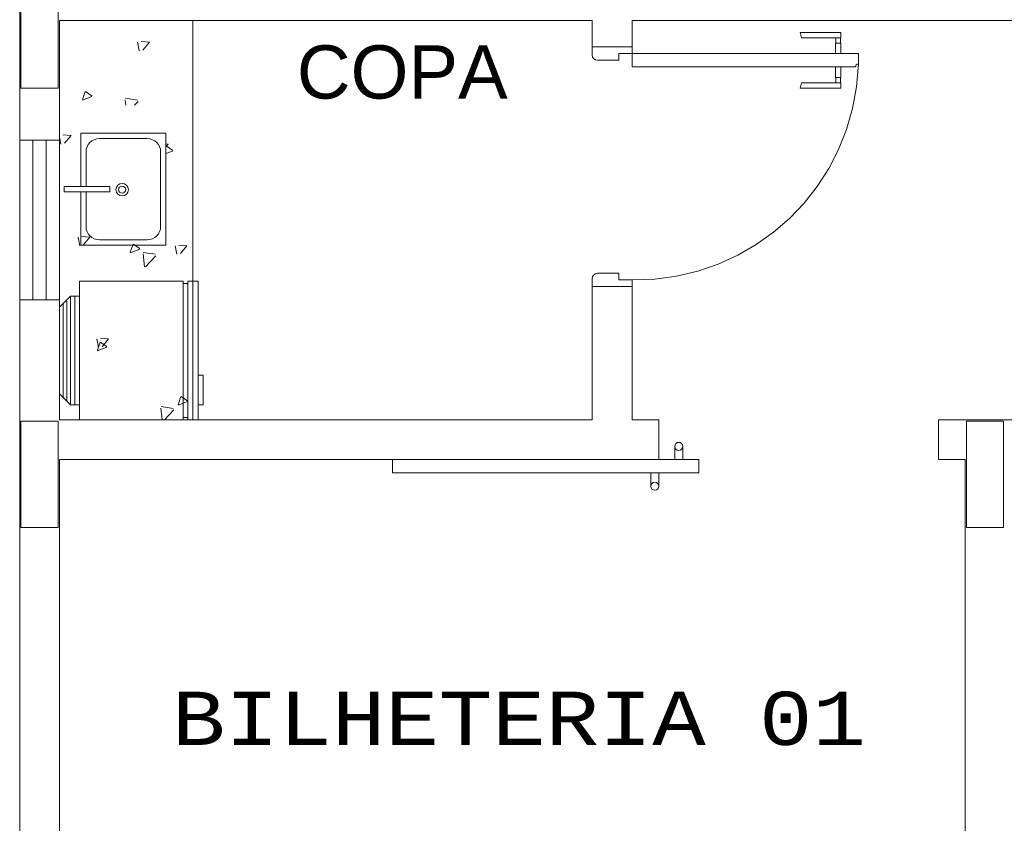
# Model space of a CAD drawing. Header units: feet. Extents: x 8 to 127, y 6 to 90.
# Tile 53 of 256: x 33.29 to 35.14, y 50.72 to 52.23. Entities that reach past the tile are written whole.
import ezdxf

# ---------------------------------------------------------------- set-up
doc = ezdxf.new("R2010")
doc.units = ezdxf.units.FT
doc.header["$MEASUREMENT"] = 0
doc.linetypes.add('HIDDENX2', pattern=[1.905, 1.27, -0.635])
doc.layers.get('0').update_dxf_attribs({"lineweight": 18})
for name, color, linetype in [('Alvenaria', 7, 'Continuous'), ('Esquadria', 250, 'Continuous'), ('ESQUADRIAS', 252, 'Continuous'), ('FINA', 7, 'Continuous'), ('MOBILIÁRIO2', 250, 'Continuous'), ('NO ESPESSURA', 250, 'Continuous'), ('Projeção', 252, 'HIDDENX2'), ('texto', 7, 'Continuous')]:
    doc.layers.add(name, color=color, linetype=linetype)
doc.styles.add('Arial', font='arial.ttf')
doc.styles.add('CourierNew', font='cour.ttf')

msp = doc.modelspace()

# ---------------------------------------------------------------- linework, layer by layer
at = {"lineweight": 5}
for p, q in [((33.4048, 52.0129), (33.4048, 51.9129)), ((33.5648, 52.0129), (33.4048, 52.0129)), ((33.5648, 52.0129), (33.5648, 51.8029)), ((33.5298, 52.0029), (33.4398, 52.0029)), ((33.4148, 51.9779), (33.4148, 51.9129)), ((33.5548, 51.9779), (33.5548, 51.8379)), ((33.374, 51.9129), (33.4594, 51.9129)), ((33.374, 51.9129), (33.374, 51.9029)), ((33.4594, 51.9129), (33.4594, 51.9029)), ((33.374, 51.9029), (33.4594, 51.9029)), ((33.4048, 51.9029), (33.4048, 51.8029)), ((33.4148, 51.9029), (33.4148, 51.8379)), ((33.5648, 51.8029), (33.4048, 51.8029)), ((33.5298, 51.8129), (33.4398, 51.8129))]:
    msp.add_line(p, q, dxfattribs=at)
for radius in [0.0116, 0.00663]:
    msp.add_circle((33.4826, 51.9071), radius, dxfattribs=at)
for centre, start, end in [((33.4398, 51.9779), 90, 180), ((33.5298, 51.9779), 0, 90), ((33.4398, 51.8379), 180, 270), ((33.5298, 51.8379), 270, 0)]:
    msp.add_arc(centre, 0.025, start, end, dxfattribs=at)
at = {"layer": 'Alvenaria', "lineweight": 5}
for p, q in [((33.2902, 52.3), (33.2902, 52)), ((33.3652, 52), (33.3652, 52.225)), ((33.3652, 52.225), (34.3652, 52.225)), ((34.3652, 52.225), (34.3652, 52.175)), ((34.4402, 52.175), (34.4402, 52.225)), ((34.4402, 52.225), (37.9652, 52.225)), ((34.3652, 52.175), (34.4402, 52.175)), ((33.2902, 52), (33.3652, 52)), ((34.4402, 51.725), (34.3652, 51.725)), ((34.3652, 51.725), (34.3652, 51.475)), ((34.4402, 51.475), (34.4402, 51.725)), ((33.3652, 51.7), (33.2902, 51.7)), ((33.2902, 51.7), (33.2902, 50.025)), ((33.3652, 51.475), (33.3652, 51.7)), ((33.3652, 51.475), (33.3652, 51.625)), ((34.3652, 51.475), (33.3652, 51.475)), ((34.2403, 51.475), (33.3652, 51.475)), ((34.4902, 51.475), (34.4402, 51.475)), ((34.4902, 51.4), (34.4902, 51.475)), ((35.0152, 51.475), (36.0652, 51.475)), ((35.0152, 51.4), (35.0152, 51.475)), ((33.3652, 50.025), (33.3652, 51.4)), ((33.3652, 51.4), (34.4902, 51.4)), ((35.0652, 51.4), (35.0152, 51.4)), ((35.0652, 50.025), (35.0652, 51.4))]:
    msp.add_line(p, q, dxfattribs=at)
at = {"layer": 'Esquadria', "lineweight": 5}
for p, q in [((34.7584, 52.1925), (34.7556, 52.2025)), ((34.832, 52.2025), (34.7556, 52.2025)), ((34.832, 52.1925), (34.7584, 52.1925)), ((34.8228, 52.1825), (34.8228, 52.1925)), ((34.8313, 52.1825), (34.8313, 52.1925)), ((34.832, 52.1925), (34.832, 52.2025)), ((34.3652, 52.175), (34.3652, 52.16)), ((34.4402, 52.1625), (34.4402, 52.175)), ((34.822, 52.1625), (34.822, 52.1825)), ((34.822, 52.1825), (34.832, 52.1825)), ((34.832, 52.1625), (34.832, 52.1825)), ((34.4152, 52.1625), (34.4402, 52.1625)), ((34.4152, 52.15), (34.4152, 52.1625)), ((34.4402, 52.1625), (34.4402, 52.1375)), ((34.8652, 52.1625), (34.4402, 52.1625)), ((34.8652, 52.1425), (34.8652, 52.1625)), ((34.3752, 52.15), (34.4152, 52.15)), ((34.4402, 52.1375), (34.8602, 52.1375)), ((34.822, 52.1375), (34.822, 52.1175)), ((34.832, 52.1375), (34.832, 52.1175)), ((34.8602, 52.1375), (34.8602, 52.14)), ((34.8627, 52.1425), (34.8652, 52.1425)), ((34.822, 52.1175), (34.832, 52.1175)), ((34.8228, 52.1175), (34.8228, 52.1075)), ((34.8313, 52.1175), (34.8313, 52.1075)), ((34.7584, 52.1075), (34.7556, 52.0975)), ((34.832, 52.0975), (34.7556, 52.0975)), ((34.832, 52.1075), (34.7584, 52.1075)), ((34.832, 52.1075), (34.832, 52.0975)), ((34.3752, 51.75), (34.4152, 51.75)), ((34.4152, 51.75), (34.4152, 51.7375)), ((34.3652, 51.725), (34.3652, 51.74)), ((34.4152, 51.7375), (34.4402, 51.7375)), ((34.4402, 51.7375), (34.4402, 51.725)), ((34.5202, 51.4), (34.5202, 51.425)), ((34.5352, 51.425), (34.5352, 51.4)), ((33.9902, 51.375), (33.9902, 51.4)), ((33.9902, 51.4), (34.5652, 51.4)), ((34.5652, 51.4), (34.5652, 51.375)), ((34.5652, 51.375), (33.9902, 51.375)), ((34.4752, 51.35), (34.4752, 51.375)), ((34.4902, 51.375), (34.4902, 51.35))]:
    msp.add_line(p, q, dxfattribs=at)
for centre in [(34.5277, 51.425), (34.4827, 51.35)]:
    msp.add_circle(centre, 0.0075, dxfattribs=at)
for centre, radius, start, end in [((34.3752, 52.16), 0.01, 180, 270), ((34.8627, 52.14), 0.0025, 90, 180), ((34.3752, 51.74), 0.01, 90, 180)]:
    msp.add_arc(centre, radius, start, end, dxfattribs=at)
at = {"layer": 'ESQUADRIAS', "lineweight": 5}
for p, q in [((33.2902, 51.7), (33.2902, 52)), ((33.3152, 51.7), (33.3152, 52)), ((33.3402, 51.7), (33.3402, 52)), ((33.3652, 51.7), (33.3652, 52))]:
    msp.add_line(p, q, dxfattribs=at)
at = {"layer": 'FINA', "linetype": 'Continuous', "lineweight": 5}
for p, q in [((33.2926, 52.2975), (33.2926, 52.0975)), ((33.3626, 52.0975), (33.3626, 52.2975)), ((33.2926, 52.0975), (33.3626, 52.0975)), ((33.3626, 51.4725), (33.2926, 51.4725)), ((33.2926, 51.4725), (33.2926, 51.2725)), ((33.3626, 51.2725), (33.3626, 51.4725)), ((35.1376, 51.4725), (35.0676, 51.4725)), ((35.0676, 51.4725), (35.0676, 51.2725)), ((35.1376, 51.2725), (35.1376, 51.4725)), ((33.2926, 51.2725), (33.3626, 51.2725)), ((35.0676, 51.2725), (35.1376, 51.2725))]:
    msp.add_line(p, q, dxfattribs=at)
at = {"layer": 'MOBILIÁRIO2', "lineweight": 5}
for p, q in [((33.6152, 51.475), (33.6152, 52.225)), ((33.4024, 51.7072), (33.4024, 51.735)), ((33.5974, 51.7309), (33.5974, 51.735)), ((33.5974, 51.7309), (33.5974, 51.4792)), ((33.6056, 51.7309), (33.6056, 51.735)), ((33.6056, 51.4792), (33.6056, 51.7309)), ((33.3652, 51.7251), (33.3652, 51.7)), ((33.372, 51.6933), (33.372, 51.5168)), ((33.3786, 51.6977), (33.3786, 51.5102)), ((33.3859, 51.7072), (33.3859, 51.5029)), ((33.3937, 51.7072), (33.3937, 51.5029)), ((33.4024, 51.5029), (33.4024, 51.7072)), ((33.6252, 51.5029), (33.6252, 51.5586)), ((33.6345, 51.5586), (33.6252, 51.5586)), ((33.6345, 51.5029), (33.6345, 51.5586)), ((33.6252, 51.5029), (33.6345, 51.5029)), ((33.8144, 51.475), (33.3652, 51.475)), ((33.5974, 51.475), (33.5974, 51.4792)), ((33.6056, 51.475), (33.6056, 51.4792))]:
    msp.add_line(p, q, dxfattribs=at)
at = {"layer": 'MOBILIÁRIO2', "lineweight": 5, "ltscale": 10}
for p, q in [((33.4024, 51.735), (33.5974, 51.735)), ((33.5974, 51.7309), (33.6056, 51.7309)), ((33.6056, 51.735), (33.6252, 51.735)), ((33.6252, 51.735), (33.6252, 51.5586)), ((33.3652, 51.6866), (33.3859, 51.7072)), ((33.3859, 51.7072), (33.4024, 51.7072)), ((33.3652, 51.6866), (33.3652, 51.5235)), ((33.3859, 51.5029), (33.3652, 51.5235)), ((33.3859, 51.5029), (33.4024, 51.5029)), ((33.4024, 51.475), (33.4024, 51.5029)), ((33.6252, 51.5029), (33.6252, 51.475)), ((33.5974, 51.475), (33.4024, 51.475)), ((33.6056, 51.4792), (33.5974, 51.4792)), ((33.6252, 51.475), (33.6056, 51.475))]:
    msp.add_line(p, q, dxfattribs=at)
at = {"layer": 'NO ESPESSURA', "linetype": 'Continuous', "lineweight": 5}
for p, q in [((33.5116, 52.1839), (33.5146, 52.168)), ((33.5337, 52.1838), (33.5185, 52.1851)), ((33.5337, 52.1838), (33.5214, 52.1692)), ((33.4257, 52.0819), (33.4079, 52.0751)), ((33.4133, 52.0914), (33.4081, 52.0761)), ((33.4261, 52.0828), (33.4135, 52.0914)), ((33.5112, 52.0752), (33.4886, 52.0787)), ((33.4881, 52.0758), (33.4893, 52.0655)), ((33.5124, 52.0725), (33.5057, 52.0655)), ((33.3652, 52.0059), (33.3676, 51.9928)), ((33.3867, 52.0087), (33.3715, 52.01)), ((33.3867, 52.0087), (33.3745, 51.9941)), ((33.5689, 51.9928), (33.5648, 51.9931)), ((33.5689, 51.9928), (33.5648, 51.9879)), ((33.5649, 51.9892), (33.5648, 51.989)), ((33.5777, 51.9806), (33.5651, 51.9891)), ((33.5773, 51.9796), (33.5648, 51.9748)), ((33.422, 51.8176), (33.4068, 51.819)), ((33.3999, 51.8177), (33.4029, 51.8018)), ((33.422, 51.8177), (33.4097, 51.8031)), ((33.5031, 51.805), (33.4979, 51.7896)), ((33.5159, 51.7964), (33.5033, 51.8049)), ((33.5821, 51.8018), (33.5851, 51.7858)), ((33.6041, 51.8017), (33.589, 51.803)), ((33.6041, 51.8017), (33.5919, 51.7871)), ((33.5155, 51.7954), (33.4977, 51.7886)), ((33.5218, 51.7864), (33.5246, 51.7622)), ((33.5448, 51.7857), (33.5223, 51.7892)), ((33.5461, 51.7831), (33.5263, 51.7624)), ((33.4352, 51.6266), (33.4381, 51.6107)), ((33.4413, 51.6208), (33.4361, 51.6054)), ((33.4541, 51.6122), (33.4415, 51.6207)), ((33.4572, 51.6266), (33.442, 51.6279)), ((33.4572, 51.6266), (33.445, 51.612)), ((33.4537, 51.6112), (33.4359, 51.6044)), ((33.6053, 51.509), (33.5875, 51.5021)), ((33.5929, 51.5185), (33.5878, 51.5032)), ((33.6057, 51.5099), (33.5931, 51.5185)), ((33.5555, 51.4969), (33.558, 51.475)), ((33.5785, 51.4963), (33.5559, 51.4998)), ((33.5798, 51.4936), (33.562, 51.475))]:
    msp.add_line(p, q, dxfattribs=at)
at = {"layer": 'Projeção', "lineweight": 5}
msp.add_arc((34.4467, 52.1562), 0.4187, 269.1064, 358.1329, dxfattribs=at)

# ---------------------------------------------------------------- texts
at = {"layer": 'texto', "lineweight": 5, "char_height": 0.1, "attachment_point": 7, "line_spacing_factor": 0.9}
for s, insert, width, style in [('COPA', (33.8106, 52.0767), 0.792073, 'Arial'), ('BILHETERIA 01', (33.5761, 50.8627), 2.730881, 'CourierNew')]:
    msp.add_mtext(s, dxfattribs=dict(at, insert=insert, width=width, style=style))

doc.saveas('drawing.dxf')
